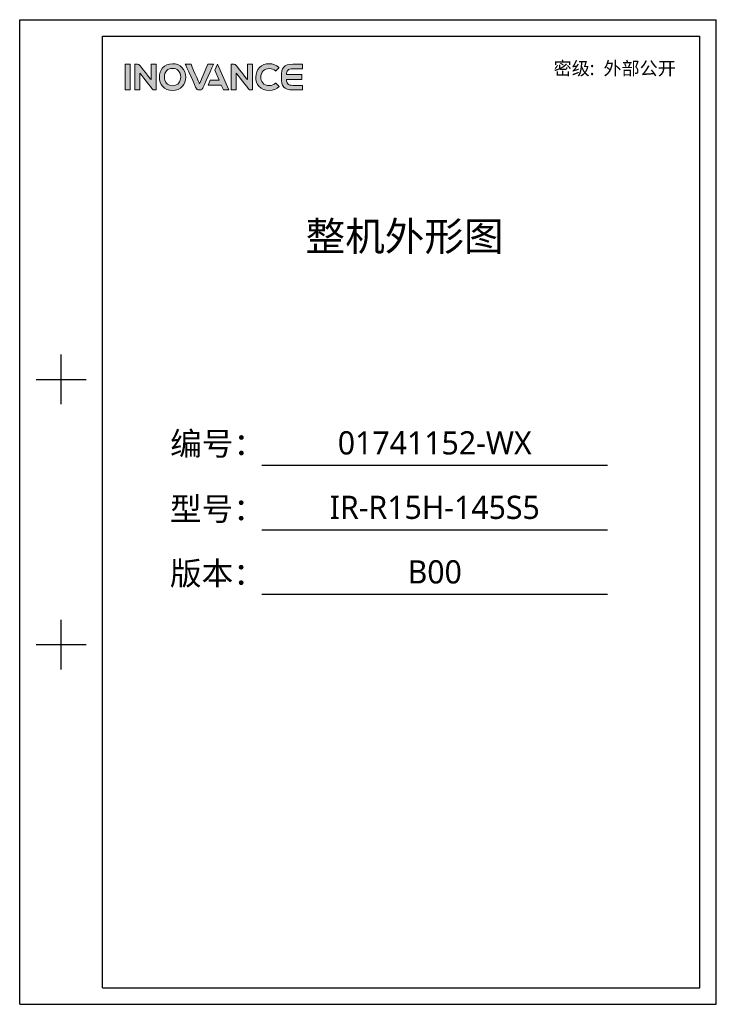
# Model space of a CAD drawing. Header units: millimetres. Extents: x 7426 to 8300, y 124 to 421.
# Tile 1 of 130: x 7426 to 7636, y 124 to 421. Entities that reach past the tile are written whole.
import ezdxf
from ezdxf.enums import TextEntityAlignment as Align

# ---------------------------------------------------------------- set-up
doc = ezdxf.new("R2010")
doc.units = ezdxf.units.MM
doc.layers.add('logo-蓝色', color=7, linetype='Continuous', true_color=0x008ccf)
doc.layers.add('模板', color=7, linetype='Continuous')
doc.styles.add('微软雅黑', font='msyh.ttc')

# ---------------------------------------------------------------- blocks, each defined once
blk = doc.blocks.new('封面')
at = {"layer": 'logo-蓝色'}
h = blk.add_hatch(color=256, dxfattribs=at)
h.dxf.hatch_style = 1
edge = h.paths.add_edge_path(flags=16)
edge.add_spline(control_points=[(7470.34, 404.95), (7470.77, 405.4), (7471.36, 405.62), (7472.07, 405.62), (7472.07, 405.62), (7472.78, 405.62), (7473.36, 405.4), (7473.79, 404.96), (7473.79, 404.96), (7474.27, 404.48), (7474.53, 403.74), (7474.52, 402.95), (7474.52, 402.95), (7474.5, 401.71), (7473.85, 400.39), (7472.07, 400.39), (7472.07, 400.39), (7470.31, 400.39), (7469.64, 401.7), (7469.61, 402.94), (7469.61, 402.94), (7469.59, 403.72), (7469.86, 404.46), (7470.34, 404.95)], knot_values=[0, 0, 0, 0, 0.166667, 0.166667, 0.166667, 0.166667, 0.333333, 0.333333, 0.333333, 0.333333, 0.5, 0.5, 0.5, 0.5, 0.666667, 0.666667, 0.666667, 0.666667, 0.833333, 0.833333, 0.833333, 0.833333, 1, 1, 1, 1], degree=3, periodic=0)
edge = h.paths.add_edge_path()
edge.add_spline(control_points=[(7472.07, 407.03), (7469.34, 407.03), (7468.1, 404.92), (7468.1, 402.96), (7468.1, 402.96), (7468.1, 401.89), (7468.44, 400.91), (7469.07, 400.2), (7469.07, 400.2), (7469.78, 399.4), (7470.82, 398.97), (7472.07, 398.97), (7472.07, 398.97), (7473.32, 398.97), (7474.36, 399.4), (7475.07, 400.22), (7475.07, 400.22), (7475.68, 400.93), (7476.03, 401.91), (7476.04, 402.97), (7476.04, 402.97), (7476.05, 404.11), (7475.64, 405.19), (7474.9, 405.93), (7474.9, 405.93), (7474.19, 406.65), (7473.21, 407.03), (7472.07, 407.03)], knot_values=[0, 0, 0, 0, 0.142857, 0.142857, 0.142857, 0.142857, 0.285714, 0.285714, 0.285714, 0.285714, 0.428571, 0.428571, 0.428571, 0.428571, 0.571429, 0.571429, 0.571429, 0.571429, 0.714286, 0.714286, 0.714286, 0.714286, 0.857143, 0.857143, 0.857143, 0.857143, 1, 1, 1, 1], degree=3, periodic=0)
h = blk.add_hatch(color=256, dxfattribs=at)
h.dxf.hatch_style = 1
edge = h.paths.add_edge_path()
edge.add_spline(control_points=[(7503.14, 401.18), (7502.67, 400.71), (7501.95, 400.42), (7501.25, 400.42), (7501.25, 400.42), (7499.37, 400.42), (7498.68, 401.73), (7498.67, 402.96), (7498.67, 402.96), (7498.67, 403.7), (7498.93, 404.39), (7499.4, 404.86), (7499.4, 404.86), (7499.85, 405.32), (7500.5, 405.56), (7501.25, 405.56), (7501.25, 405.56), (7501.95, 405.56), (7502.6, 405.31), (7503.06, 404.85), (7503.06, 404.85), (7503.06, 404.85), (7503.1, 404.82), (7503.1, 404.82), (7503.1, 404.82), (7503.1, 404.82), (7504.13, 405.82), (7504.13, 405.82), (7504.13, 405.82), (7504.13, 405.82), (7504.09, 405.85), (7504.09, 405.85), (7504.09, 405.85), (7503.31, 406.62), (7502.33, 407.03), (7501.25, 407.03), (7501.25, 407.03), (7500.05, 407.03), (7499.03, 406.64), (7498.3, 405.91), (7498.3, 405.91), (7497.57, 405.17), (7497.15, 404.1), (7497.16, 402.96), (7497.16, 402.96), (7497.16, 401.89), (7497.51, 400.91), (7498.13, 400.21), (7498.13, 400.21), (7498.86, 399.4), (7499.94, 398.97), (7501.25, 398.97), (7501.25, 398.97), (7502.41, 398.97), (7503.43, 399.37), (7504.19, 400.12), (7504.19, 400.12), (7504.19, 400.12), (7504.22, 400.15), (7504.22, 400.15), (7504.22, 400.15), (7504.22, 400.15), (7503.18, 401.21), (7503.18, 401.21), (7503.18, 401.21), (7503.18, 401.21), (7503.14, 401.18), (7503.14, 401.18)], knot_values=[0, 0, 0, 0, 0.058824, 0.058824, 0.058824, 0.058824, 0.117647, 0.117647, 0.117647, 0.117647, 0.176471, 0.176471, 0.176471, 0.176471, 0.235294, 0.235294, 0.235294, 0.235294, 0.294118, 0.294118, 0.294118, 0.294118, 0.352941, 0.352941, 0.352941, 0.352941, 0.411765, 0.411765, 0.411765, 0.411765, 0.470588, 0.470588, 0.470588, 0.470588, 0.529412, 0.529412, 0.529412, 0.529412, 0.588235, 0.588235, 0.588235, 0.588235, 0.647059, 0.647059, 0.647059, 0.647059, 0.705882, 0.705882, 0.705882, 0.705882, 0.764706, 0.764706, 0.764706, 0.764706, 0.823529, 0.823529, 0.823529, 0.823529, 0.882353, 0.882353, 0.882353, 0.882353, 0.941176, 0.941176, 0.941176, 0.941176, 1, 1, 1, 1], degree=3, periodic=0)
h = blk.add_hatch(color=256, dxfattribs=at)
h.dxf.hatch_style = 1
edge = h.paths.add_edge_path()
edge.add_spline(control_points=[(7457.76, 399.14), (7457.76, 399.14), (7459.29, 399.14), (7459.29, 399.14), (7459.29, 399.14), (7459.29, 399.14), (7459.29, 406.87), (7459.29, 406.87), (7459.29, 406.87), (7459.29, 406.87), (7457.76, 406.87), (7457.76, 406.87), (7457.76, 406.87), (7457.76, 406.87), (7457.76, 399.14), (7457.76, 399.14)], knot_values=[0, 0, 0, 0, 0.25, 0.25, 0.25, 0.25, 0.5, 0.5, 0.5, 0.5, 0.75, 0.75, 0.75, 0.75, 1, 1, 1, 1], degree=3, periodic=1)
h = blk.add_hatch(color=256, dxfattribs=at)
h.dxf.hatch_style = 1
edge = h.paths.add_edge_path()
edge.add_spline(control_points=[(7465.57, 406.87), (7465.57, 406.87), (7465.57, 402.22), (7465.57, 402.22), (7465.57, 402.22), (7465.57, 402.22), (7462.15, 406.53), (7462.15, 406.53), (7462.15, 406.53), (7462, 406.73), (7461.76, 406.86), (7461.49, 406.86), (7461.49, 406.86), (7461.49, 406.86), (7460.66, 406.86), (7460.66, 406.86), (7460.66, 406.86), (7460.66, 406.86), (7460.66, 399.13), (7460.66, 399.13), (7460.66, 399.13), (7460.66, 399.13), (7462.19, 399.13), (7462.19, 399.13), (7462.19, 399.13), (7462.19, 399.13), (7462.19, 404.19), (7462.19, 404.19), (7462.19, 404.19), (7462.19, 404.19), (7466.02, 399.36), (7466.02, 399.36), (7466.02, 399.36), (7466.13, 399.22), (7466.31, 399.13), (7466.5, 399.13), (7466.5, 399.13), (7466.5, 399.13), (7467.1, 399.13), (7467.1, 399.13), (7467.1, 399.13), (7467.1, 399.13), (7467.1, 406.87), (7467.1, 406.87), (7467.1, 406.87), (7467.1, 406.87), (7465.57, 406.87), (7465.57, 406.87)], knot_values=[0, 0, 0, 0, 0.083333, 0.083333, 0.083333, 0.083333, 0.166667, 0.166667, 0.166667, 0.166667, 0.25, 0.25, 0.25, 0.25, 0.333333, 0.333333, 0.333333, 0.333333, 0.416667, 0.416667, 0.416667, 0.416667, 0.5, 0.5, 0.5, 0.5, 0.583333, 0.583333, 0.583333, 0.583333, 0.666667, 0.666667, 0.666667, 0.666667, 0.75, 0.75, 0.75, 0.75, 0.833333, 0.833333, 0.833333, 0.833333, 0.916667, 0.916667, 0.916667, 0.916667, 1, 1, 1, 1], degree=3, periodic=1)
h = blk.add_hatch(color=256, dxfattribs=at)
h.dxf.hatch_style = 1
edge = h.paths.add_edge_path()
edge.add_spline(control_points=[(7482.69, 406.87), (7482.69, 406.87), (7480.16, 400.96), (7480.16, 400.96), (7480.16, 400.96), (7480.16, 400.96), (7477.63, 406.87), (7477.63, 406.87), (7477.63, 406.87), (7477.63, 406.87), (7475.91, 406.87), (7475.91, 406.87), (7475.91, 406.87), (7475.91, 406.87), (7479.16, 399.63), (7479.16, 399.63), (7479.16, 399.63), (7479.29, 399.34), (7479.58, 399.14), (7479.92, 399.14), (7479.92, 399.14), (7479.92, 399.14), (7479.92, 399.14), (7479.92, 399.14), (7479.92, 399.14), (7479.92, 399.14), (7480.39, 399.14), (7480.39, 399.14), (7480.39, 399.14), (7480.39, 399.14), (7480.4, 399.14), (7480.4, 399.14), (7480.4, 399.14), (7480.74, 399.14), (7481.03, 399.34), (7481.16, 399.63), (7481.16, 399.63), (7481.16, 399.63), (7484.41, 406.87), (7484.41, 406.87), (7484.41, 406.87), (7484.41, 406.87), (7482.69, 406.87), (7482.69, 406.87)], knot_values=[0, 0, 0, 0, 0.090909, 0.090909, 0.090909, 0.090909, 0.181818, 0.181818, 0.181818, 0.181818, 0.272727, 0.272727, 0.272727, 0.272727, 0.363636, 0.363636, 0.363636, 0.363636, 0.454545, 0.454545, 0.454545, 0.454545, 0.545455, 0.545455, 0.545455, 0.545455, 0.636364, 0.636364, 0.636364, 0.636364, 0.727273, 0.727273, 0.727273, 0.727273, 0.818182, 0.818182, 0.818182, 0.818182, 0.909091, 0.909091, 0.909091, 0.909091, 1, 1, 1, 1], degree=3, periodic=1)
h = blk.add_hatch(color=256, dxfattribs=at)
h.dxf.hatch_style = 1
edge = h.paths.add_edge_path()
edge.add_spline(control_points=[(7485.6, 406.87), (7485.6, 406.87), (7484.79, 405.07), (7484.79, 405.07), (7484.79, 405.07), (7484.79, 405.07), (7486.12, 402.01), (7486.12, 402.01), (7486.12, 402.01), (7486.12, 402.01), (7483.42, 402.01), (7483.42, 402.01), (7483.42, 402.01), (7483.42, 402.01), (7482.77, 400.57), (7482.77, 400.57), (7482.77, 400.57), (7482.77, 400.57), (7486.74, 400.57), (7486.74, 400.57), (7486.74, 400.57), (7486.74, 400.57), (7487.39, 399.14), (7487.39, 399.14), (7487.39, 399.14), (7487.39, 399.14), (7489.07, 399.14), (7489.07, 399.14), (7489.07, 399.14), (7489.07, 399.14), (7485.6, 406.87), (7485.6, 406.87)], knot_values=[0, 0, 0, 0, 0.125, 0.125, 0.125, 0.125, 0.25, 0.25, 0.25, 0.25, 0.375, 0.375, 0.375, 0.375, 0.5, 0.5, 0.5, 0.5, 0.625, 0.625, 0.625, 0.625, 0.75, 0.75, 0.75, 0.75, 0.875, 0.875, 0.875, 0.875, 1, 1, 1, 1], degree=3, periodic=1)
h = blk.add_hatch(color=256, dxfattribs=at)
h.dxf.hatch_style = 1
edge = h.paths.add_edge_path()
edge.add_spline(control_points=[(7494.62, 406.87), (7494.62, 406.87), (7494.62, 402.22), (7494.62, 402.22), (7494.62, 402.22), (7494.62, 402.22), (7491.2, 406.53), (7491.2, 406.53), (7491.2, 406.53), (7491.05, 406.73), (7490.81, 406.86), (7490.54, 406.86), (7490.54, 406.86), (7490.54, 406.86), (7489.71, 406.86), (7489.71, 406.86), (7489.71, 406.86), (7489.71, 406.86), (7489.71, 399.13), (7489.71, 399.13), (7489.71, 399.13), (7489.71, 399.13), (7491.24, 399.13), (7491.24, 399.13), (7491.24, 399.13), (7491.24, 399.13), (7491.24, 404.19), (7491.24, 404.19), (7491.24, 404.19), (7491.24, 404.19), (7495.07, 399.36), (7495.07, 399.36), (7495.07, 399.36), (7495.18, 399.22), (7495.36, 399.13), (7495.55, 399.13), (7495.55, 399.13), (7495.55, 399.13), (7496.15, 399.13), (7496.15, 399.13), (7496.15, 399.13), (7496.15, 399.13), (7496.15, 406.87), (7496.15, 406.87), (7496.15, 406.87), (7496.15, 406.87), (7494.62, 406.87), (7494.62, 406.87)], knot_values=[0, 0, 0, 0, 0.083333, 0.083333, 0.083333, 0.083333, 0.166667, 0.166667, 0.166667, 0.166667, 0.25, 0.25, 0.25, 0.25, 0.333333, 0.333333, 0.333333, 0.333333, 0.416667, 0.416667, 0.416667, 0.416667, 0.5, 0.5, 0.5, 0.5, 0.583333, 0.583333, 0.583333, 0.583333, 0.666667, 0.666667, 0.666667, 0.666667, 0.75, 0.75, 0.75, 0.75, 0.833333, 0.833333, 0.833333, 0.833333, 0.916667, 0.916667, 0.916667, 0.916667, 1, 1, 1, 1], degree=3, periodic=1)
h = blk.add_hatch(color=256, dxfattribs=at)
h.dxf.hatch_style = 1
edge = h.paths.add_edge_path()
edge.add_spline(control_points=[(7508.37, 405.52), (7508.37, 405.52), (7511.26, 405.52), (7511.26, 405.52), (7511.26, 405.52), (7511.26, 405.52), (7511.26, 406.87), (7511.26, 406.87), (7511.26, 406.87), (7511.26, 406.87), (7508.33, 406.87), (7508.33, 406.87), (7508.33, 406.87), (7505.63, 406.87), (7504.89, 405.84), (7504.89, 403.1), (7504.89, 403.1), (7504.89, 403.1), (7504.89, 403), (7504.89, 403), (7504.89, 403), (7504.89, 403), (7504.89, 403), (7504.89, 403), (7504.89, 403), (7504.89, 403), (7504.89, 403), (7504.89, 403), (7504.89, 403), (7504.89, 403), (7504.89, 403), (7504.89, 403), (7504.89, 403), (7504.89, 403), (7504.89, 402.9), (7504.89, 402.9), (7504.89, 402.9), (7504.89, 400.16), (7505.63, 399.13), (7508.33, 399.13), (7508.33, 399.13), (7508.33, 399.13), (7511.26, 399.13), (7511.26, 399.13), (7511.26, 399.13), (7511.26, 399.13), (7511.26, 400.48), (7511.26, 400.48), (7511.26, 400.48), (7511.26, 400.48), (7508.37, 400.48), (7508.37, 400.48), (7508.37, 400.48), (7507.65, 400.48), (7507.12, 400.61), (7506.79, 400.98), (7506.79, 400.98), (7506.53, 401.27), (7506.41, 401.74), (7506.38, 402.28), (7506.38, 402.28), (7506.38, 402.28), (7511.01, 402.28), (7511.01, 402.28), (7511.01, 402.28), (7511.01, 402.28), (7511.01, 403), (7511.01, 403), (7511.01, 403), (7511.01, 403), (7511.01, 403.72), (7511.01, 403.72), (7511.01, 403.72), (7511.01, 403.72), (7506.38, 403.72), (7506.38, 403.72), (7506.38, 403.72), (7506.41, 404.26), (7506.53, 404.72), (7506.79, 405.02), (7506.79, 405.02), (7507.12, 405.39), (7507.65, 405.52), (7508.37, 405.52)], knot_values=[0, 0, 0, 0, 0.047619, 0.047619, 0.047619, 0.047619, 0.095238, 0.095238, 0.095238, 0.095238, 0.142857, 0.142857, 0.142857, 0.142857, 0.190476, 0.190476, 0.190476, 0.190476, 0.238095, 0.238095, 0.238095, 0.238095, 0.285714, 0.285714, 0.285714, 0.285714, 0.333333, 0.333333, 0.333333, 0.333333, 0.380952, 0.380952, 0.380952, 0.380952, 0.428571, 0.428571, 0.428571, 0.428571, 0.47619, 0.47619, 0.47619, 0.47619, 0.52381, 0.52381, 0.52381, 0.52381, 0.571429, 0.571429, 0.571429, 0.571429, 0.619048, 0.619048, 0.619048, 0.619048, 0.666667, 0.666667, 0.666667, 0.666667, 0.714286, 0.714286, 0.714286, 0.714286, 0.761905, 0.761905, 0.761905, 0.761905, 0.809524, 0.809524, 0.809524, 0.809524, 0.857143, 0.857143, 0.857143, 0.857143, 0.904762, 0.904762, 0.904762, 0.904762, 0.952381, 0.952381, 0.952381, 0.952381, 1, 1, 1, 1], degree=3, periodic=0)
at = {"linetype": 'Continuous'}
for p, q in [((7425.97, 420.31), (7636.03, 420.31)), ((7425.97, 123.22), (7425.97, 420.31)), ((7636.03, 123.22), (7636.03, 420.31)), ((7450.98, 415.3), (7631.03, 415.3)), ((7450.98, 128.22), (7450.98, 415.3)), ((7631.03, 128.22), (7631.03, 415.3)), ((7438.48, 304.27), (7438.48, 319.28)), ((7430.98, 311.78), (7445.98, 311.78)), ((7499.01, 285.86), (7603.25, 285.86)), ((7499.01, 266.4), (7603.25, 266.4)), ((7499.01, 246.94), (7603.25, 246.94)), ((7438.48, 224.25), (7438.48, 239.26)), ((7430.98, 231.75), (7445.98, 231.75)), ((7450.98, 128.22), (7631.03, 128.22)), ((7425.97, 123.22), (7636.03, 123.22))]:
    blk.add_line(p, q, dxfattribs=at)
at = {"layer": 'logo-蓝色', "lineweight": 9}
for points in [[(7472.07, 407.03), (7469.34, 407.03), (7468.1, 404.92), (7468.1, 402.96)], [(7465.57, 406.87), (7465.57, 406.87), (7465.57, 402.22), (7465.57, 402.22)], [(7470.34, 404.95), (7470.77, 405.4), (7471.36, 405.62), (7472.07, 405.62)], [(7482.69, 406.87), (7482.69, 406.87), (7480.16, 400.96), (7480.16, 400.96)], [(7485.6, 406.87), (7485.6, 406.87), (7484.79, 405.07), (7484.79, 405.07)], [(7494.62, 406.87), (7494.62, 406.87), (7494.62, 402.22), (7494.62, 402.22)], [(7508.37, 405.52), (7508.37, 405.52), (7511.26, 405.52), (7511.26, 405.52)], [(7457.76, 399.14), (7457.76, 399.14), (7459.29, 399.14), (7459.29, 399.14)]]:
    blk.add_open_spline(points, degree=3, dxfattribs=at)
for points, knots in [([(7474.9, 405.93), (7474.9, 405.93), (7474.19, 406.65), (7473.21, 407.03), (7472.07, 407.03)], [0.8571429, 0.8571429, 0.8571429, 0.8571429, 0.8571429, 1, 1, 1, 1]), ([(7504.09, 405.85), (7504.09, 405.85), (7503.31, 406.62), (7502.33, 407.03), (7501.25, 407.03), (7501.25, 407.03), (7500.05, 407.03), (7499.03, 406.64), (7498.3, 405.91)], [0.4705882, 0.4705882, 0.4705882, 0.4705882, 0.4705882, 0.5294118, 0.5294118, 0.5294118, 0.5294118, 0.5882353, 0.5882353, 0.5882353, 0.5882353]), ([(7459.29, 406.87), (7459.29, 406.87), (7459.29, 406.87), (7457.76, 406.87), (7457.76, 406.87)], [0.5, 0.5, 0.5, 0.5, 0.5, 0.75, 0.75, 0.75, 0.75]), ([(7457.76, 406.87), (7457.76, 406.87), (7457.76, 406.87), (7457.76, 399.14), (7457.76, 399.14)], [0.75, 0.75, 0.75, 0.75, 0.75, 1, 1, 1, 1]), ([(7459.29, 399.14), (7459.29, 399.14), (7459.29, 399.14), (7459.29, 406.87), (7459.29, 406.87)], [0.25, 0.25, 0.25, 0.25, 0.25, 0.5, 0.5, 0.5, 0.5]), ([(7461.49, 406.86), (7461.49, 406.86), (7461.49, 406.86), (7460.66, 406.86), (7460.66, 406.86)], [0.25, 0.25, 0.25, 0.25, 0.25000001, 0.33333333, 0.33333333, 0.33333333, 0.33333333]), ([(7460.66, 406.86), (7460.66, 406.86), (7460.66, 406.86), (7460.66, 399.13), (7460.66, 399.13)], [0.33333333, 0.33333333, 0.33333333, 0.33333333, 0.33333334, 0.41666667, 0.41666667, 0.41666667, 0.41666667]), ([(7462.15, 406.53), (7462.15, 406.53), (7462, 406.73), (7461.76, 406.86), (7461.49, 406.86)], [0.16666667, 0.16666667, 0.16666667, 0.16666667, 0.16666668, 0.25, 0.25, 0.25, 0.25]), ([(7465.57, 402.22), (7465.57, 402.22), (7465.57, 402.22), (7462.15, 406.53), (7462.15, 406.53)], [0.08333333, 0.08333333, 0.08333333, 0.08333333, 0.08333334, 0.16666667, 0.16666667, 0.16666667, 0.16666667]), ([(7462.19, 399.13), (7462.19, 399.13), (7462.19, 399.13), (7462.19, 404.19), (7462.19, 404.19)], [0.5, 0.5, 0.5, 0.5, 0.50000001, 0.58333333, 0.58333333, 0.58333333, 0.58333333]), ([(7462.19, 404.19), (7462.19, 404.19), (7462.19, 404.19), (7466.02, 399.36), (7466.02, 399.36)], [0.58333333, 0.58333333, 0.58333333, 0.58333333, 0.58333334, 0.66666667, 0.66666667, 0.66666667, 0.66666667]), ([(7467.1, 406.87), (7467.1, 406.87), (7467.1, 406.87), (7465.57, 406.87), (7465.57, 406.87)], [0.91666667, 0.91666667, 0.91666667, 0.91666667, 0.91666668, 1, 1, 1, 1]), ([(7467.1, 399.13), (7467.1, 399.13), (7467.1, 399.13), (7467.1, 406.87), (7467.1, 406.87)], [0.83333333, 0.83333333, 0.83333333, 0.83333333, 0.83333334, 0.91666667, 0.91666667, 0.91666667, 0.91666667]), ([(7469.61, 402.94), (7469.61, 402.94), (7469.59, 403.72), (7469.86, 404.46), (7470.34, 404.95)], [0.8333333, 0.8333333, 0.8333333, 0.8333333, 0.8333333, 1, 1, 1, 1]), ([(7472.07, 405.62), (7472.07, 405.62), (7472.78, 405.62), (7473.36, 405.4), (7473.79, 404.96)], [0.1666667, 0.1666667, 0.1666667, 0.1666667, 0.1666667, 0.3333333, 0.3333333, 0.3333333, 0.3333333]), ([(7473.79, 404.96), (7473.79, 404.96), (7474.27, 404.48), (7474.53, 403.74), (7474.52, 402.95)], [0.3333333, 0.3333333, 0.3333333, 0.3333333, 0.3333333, 0.5, 0.5, 0.5, 0.5]), ([(7476.04, 402.97), (7476.04, 402.97), (7476.05, 404.11), (7475.64, 405.19), (7474.9, 405.93)], [0.7142857, 0.7142857, 0.7142857, 0.7142857, 0.7142857, 0.8571429, 0.8571429, 0.8571429, 0.8571429]), ([(7477.63, 406.87), (7477.63, 406.87), (7477.63, 406.87), (7475.91, 406.87), (7475.91, 406.87)], [0.18181818, 0.18181818, 0.18181818, 0.18181818, 0.18181819, 0.27272727, 0.27272727, 0.27272727, 0.27272727]), ([(7475.91, 406.87), (7475.91, 406.87), (7475.91, 406.87), (7479.16, 399.63), (7479.16, 399.63)], [0.27272727, 0.27272727, 0.27272727, 0.27272727, 0.27272728, 0.36363636, 0.36363636, 0.36363636, 0.36363636]), ([(7480.16, 400.96), (7480.16, 400.96), (7480.16, 400.96), (7477.63, 406.87), (7477.63, 406.87)], [0.09090909, 0.09090909, 0.09090909, 0.09090909, 0.0909091, 0.18181818, 0.18181818, 0.18181818, 0.18181818]), ([(7481.16, 399.63), (7481.16, 399.63), (7481.16, 399.63), (7484.41, 406.87), (7484.41, 406.87)], [0.81818182, 0.81818182, 0.81818182, 0.81818182, 0.81818183, 0.90909091, 0.90909091, 0.90909091, 0.90909091]), ([(7484.41, 406.87), (7484.41, 406.87), (7484.41, 406.87), (7482.69, 406.87), (7482.69, 406.87)], [0.90909091, 0.90909091, 0.90909091, 0.90909091, 0.90909092, 1, 1, 1, 1]), ([(7484.79, 405.07), (7484.79, 405.07), (7484.79, 405.07), (7486.12, 402.01), (7486.12, 402.01)], [0.125, 0.125, 0.125, 0.125, 0.125, 0.25, 0.25, 0.25, 0.25]), ([(7489.07, 399.14), (7489.07, 399.14), (7489.07, 399.14), (7485.6, 406.87), (7485.6, 406.87)], [0.875, 0.875, 0.875, 0.875, 0.875, 1, 1, 1, 1]), ([(7490.54, 406.86), (7490.54, 406.86), (7490.54, 406.86), (7489.71, 406.86), (7489.71, 406.86)], [0.25, 0.25, 0.25, 0.25, 0.25000001, 0.33333333, 0.33333333, 0.33333333, 0.33333333]), ([(7489.71, 406.86), (7489.71, 406.86), (7489.71, 406.86), (7489.71, 399.13), (7489.71, 399.13)], [0.33333333, 0.33333333, 0.33333333, 0.33333333, 0.33333334, 0.41666667, 0.41666667, 0.41666667, 0.41666667]), ([(7491.2, 406.53), (7491.2, 406.53), (7491.05, 406.73), (7490.81, 406.86), (7490.54, 406.86)], [0.16666667, 0.16666667, 0.16666667, 0.16666667, 0.16666668, 0.25, 0.25, 0.25, 0.25]), ([(7494.62, 402.22), (7494.62, 402.22), (7494.62, 402.22), (7491.2, 406.53), (7491.2, 406.53)], [0.08333333, 0.08333333, 0.08333333, 0.08333333, 0.08333334, 0.16666667, 0.16666667, 0.16666667, 0.16666667]), ([(7491.24, 399.13), (7491.24, 399.13), (7491.24, 399.13), (7491.24, 404.19), (7491.24, 404.19)], [0.5, 0.5, 0.5, 0.5, 0.50000001, 0.58333333, 0.58333333, 0.58333333, 0.58333333]), ([(7491.24, 404.19), (7491.24, 404.19), (7491.24, 404.19), (7495.07, 399.36), (7495.07, 399.36)], [0.58333333, 0.58333333, 0.58333333, 0.58333333, 0.58333334, 0.66666667, 0.66666667, 0.66666667, 0.66666667]), ([(7496.15, 406.87), (7496.15, 406.87), (7496.15, 406.87), (7494.62, 406.87), (7494.62, 406.87)], [0.91666667, 0.91666667, 0.91666667, 0.91666667, 0.91666668, 1, 1, 1, 1]), ([(7496.15, 399.13), (7496.15, 399.13), (7496.15, 399.13), (7496.15, 406.87), (7496.15, 406.87)], [0.83333333, 0.83333333, 0.83333333, 0.83333333, 0.83333334, 0.91666667, 0.91666667, 0.91666667, 0.91666667]), ([(7498.3, 405.91), (7498.3, 405.91), (7497.57, 405.17), (7497.15, 404.1), (7497.16, 402.96)], [0.58823529, 0.58823529, 0.58823529, 0.58823529, 0.5882353, 0.64705882, 0.64705882, 0.64705882, 0.64705882]), ([(7498.67, 402.96), (7498.67, 402.96), (7498.67, 403.7), (7498.93, 404.39), (7499.4, 404.86)], [0.11764706, 0.11764706, 0.11764706, 0.11764706, 0.11764707, 0.17647059, 0.17647059, 0.17647059, 0.17647059]), ([(7499.4, 404.86), (7499.4, 404.86), (7499.85, 405.32), (7500.5, 405.56), (7501.25, 405.56)], [0.17647059, 0.17647059, 0.17647059, 0.17647059, 0.1764706, 0.23529412, 0.23529412, 0.23529412, 0.23529412]), ([(7501.25, 405.56), (7501.25, 405.56), (7501.95, 405.56), (7502.6, 405.31), (7503.06, 404.85)], [0.23529412, 0.23529412, 0.23529412, 0.23529412, 0.23529413, 0.29411765, 0.29411765, 0.29411765, 0.29411765]), ([(7503.06, 404.85), (7503.06, 404.85), (7503.06, 404.85), (7503.1, 404.82), (7503.1, 404.82)], [0.29411765, 0.29411765, 0.29411765, 0.29411765, 0.29411766, 0.35294118, 0.35294118, 0.35294118, 0.35294118]), ([(7503.1, 404.82), (7503.1, 404.82), (7503.1, 404.82), (7504.13, 405.82), (7504.13, 405.82)], [0.35294118, 0.35294118, 0.35294118, 0.35294118, 0.35294119, 0.41176471, 0.41176471, 0.41176471, 0.41176471]), ([(7504.13, 405.82), (7504.13, 405.82), (7504.13, 405.82), (7504.09, 405.85), (7504.09, 405.85)], [0.41176471, 0.41176471, 0.41176471, 0.41176471, 0.41176472, 0.47058824, 0.47058824, 0.47058824, 0.47058824]), ([(7508.33, 406.87), (7508.33, 406.87), (7505.63, 406.87), (7504.89, 405.84), (7504.89, 403.1)], [0.14285714, 0.14285714, 0.14285714, 0.14285714, 0.14285715, 0.19047619, 0.19047619, 0.19047619, 0.19047619]), ([(7506.38, 403.72), (7506.38, 403.72), (7506.41, 404.26), (7506.53, 404.72), (7506.79, 405.02)], [0.9047619, 0.9047619, 0.9047619, 0.9047619, 0.90476191, 0.95238095, 0.95238095, 0.95238095, 0.95238095]), ([(7506.79, 405.02), (7506.79, 405.02), (7507.12, 405.39), (7507.65, 405.52), (7508.37, 405.52)], [0.95238095, 0.95238095, 0.95238095, 0.95238095, 0.95238096, 1, 1, 1, 1]), ([(7511.26, 406.87), (7511.26, 406.87), (7511.26, 406.87), (7508.33, 406.87), (7508.33, 406.87)], [0.0952381, 0.0952381, 0.0952381, 0.0952381, 0.09523811, 0.14285714, 0.14285714, 0.14285714, 0.14285714]), ([(7511.26, 405.52), (7511.26, 405.52), (7511.26, 405.52), (7511.26, 406.87), (7511.26, 406.87)], [0.04761905, 0.04761905, 0.04761905, 0.04761905, 0.04761906, 0.0952381, 0.0952381, 0.0952381, 0.0952381]), ([(7468.1, 402.96), (7468.1, 402.96), (7468.1, 401.89), (7468.44, 400.91), (7469.07, 400.2)], [0.1428571, 0.1428571, 0.1428571, 0.1428571, 0.1428572, 0.2857143, 0.2857143, 0.2857143, 0.2857143]), ([(7474.52, 402.95), (7474.52, 402.95), (7474.5, 401.71), (7473.85, 400.39), (7472.07, 400.39), (7472.07, 400.39), (7470.31, 400.39), (7469.64, 401.7), (7469.61, 402.94)], [0.5, 0.5, 0.5, 0.5, 0.5, 0.6666667, 0.6666667, 0.6666667, 0.6666667, 0.8333333, 0.8333333, 0.8333333, 0.8333333]), ([(7475.07, 400.22), (7475.07, 400.22), (7475.68, 400.93), (7476.03, 401.91), (7476.04, 402.97)], [0.5714286, 0.5714286, 0.5714286, 0.5714286, 0.5714286, 0.7142857, 0.7142857, 0.7142857, 0.7142857]), ([(7483.42, 402.01), (7483.42, 402.01), (7483.42, 402.01), (7482.77, 400.57), (7482.77, 400.57)], [0.375, 0.375, 0.375, 0.375, 0.375, 0.5, 0.5, 0.5, 0.5]), ([(7486.12, 402.01), (7486.12, 402.01), (7486.12, 402.01), (7483.42, 402.01), (7483.42, 402.01)], [0.25, 0.25, 0.25, 0.25, 0.25, 0.375, 0.375, 0.375, 0.375]), ([(7497.16, 402.96), (7497.16, 402.96), (7497.16, 401.89), (7497.51, 400.91), (7498.13, 400.21)], [0.64705882, 0.64705882, 0.64705882, 0.64705882, 0.64705883, 0.70588235, 0.70588235, 0.70588235, 0.70588235]), ([(7503.14, 401.18), (7502.67, 400.71), (7501.95, 400.42), (7501.25, 400.42), (7501.25, 400.42), (7499.37, 400.42), (7498.68, 401.73), (7498.67, 402.96)], [0, 0, 0, 0, 0.0588235, 0.0588235, 0.0588235, 0.0588235, 0.1176471, 0.1176471, 0.1176471, 0.1176471]), ([(7503.18, 401.21), (7503.18, 401.21), (7503.18, 401.21), (7503.14, 401.18), (7503.14, 401.18)], [0.94117647, 0.94117647, 0.94117647, 0.94117647, 0.94117648, 1, 1, 1, 1]), ([(7504.22, 400.15), (7504.22, 400.15), (7504.22, 400.15), (7503.18, 401.21), (7503.18, 401.21)], [0.88235294, 0.88235294, 0.88235294, 0.88235294, 0.88235295, 0.94117647, 0.94117647, 0.94117647, 0.94117647]), ([(7504.89, 403.1), (7504.89, 403.1), (7504.89, 403.1), (7504.89, 403), (7504.89, 403)], [0.19047619, 0.19047619, 0.19047619, 0.19047619, 0.1904762, 0.23809524, 0.23809524, 0.23809524, 0.23809524]), ([(7504.89, 403), (7504.89, 403), (7504.89, 403), (7504.89, 403), (7504.89, 403)], [0.23809524, 0.23809524, 0.23809524, 0.23809524, 0.23809525, 0.28571429, 0.28571429, 0.28571429, 0.28571429]), ([(7504.89, 403), (7504.89, 403), (7504.89, 403), (7504.89, 403), (7504.89, 403)], [0.28571429, 0.28571429, 0.28571429, 0.28571429, 0.2857143, 0.33333333, 0.33333333, 0.33333333, 0.33333333]), ([(7504.89, 403), (7504.89, 403), (7504.89, 403), (7504.89, 403), (7504.89, 403)], [0.33333333, 0.33333333, 0.33333333, 0.33333333, 0.33333334, 0.38095238, 0.38095238, 0.38095238, 0.38095238]), ([(7504.89, 403), (7504.89, 403), (7504.89, 403), (7504.89, 402.9), (7504.89, 402.9)], [0.38095238, 0.38095238, 0.38095238, 0.38095238, 0.38095239, 0.42857143, 0.42857143, 0.42857143, 0.42857143]), ([(7504.89, 402.9), (7504.89, 402.9), (7504.89, 400.16), (7505.63, 399.13), (7508.33, 399.13)], [0.42857143, 0.42857143, 0.42857143, 0.42857143, 0.42857144, 0.47619048, 0.47619048, 0.47619048, 0.47619048]), ([(7511.01, 403.72), (7511.01, 403.72), (7511.01, 403.72), (7506.38, 403.72), (7506.38, 403.72)], [0.85714286, 0.85714286, 0.85714286, 0.85714286, 0.85714287, 0.9047619, 0.9047619, 0.9047619, 0.9047619]), ([(7506.79, 400.98), (7506.79, 400.98), (7506.53, 401.27), (7506.41, 401.74), (7506.38, 402.28)], [0.66666667, 0.66666667, 0.66666667, 0.66666667, 0.66666668, 0.71428571, 0.71428571, 0.71428571, 0.71428571]), ([(7506.38, 402.28), (7506.38, 402.28), (7506.38, 402.28), (7511.01, 402.28), (7511.01, 402.28)], [0.71428571, 0.71428571, 0.71428571, 0.71428571, 0.71428572, 0.76190476, 0.76190476, 0.76190476, 0.76190476]), ([(7511.01, 403), (7511.01, 403), (7511.01, 403), (7511.01, 403.72), (7511.01, 403.72)], [0.80952381, 0.80952381, 0.80952381, 0.80952381, 0.80952382, 0.85714286, 0.85714286, 0.85714286, 0.85714286]), ([(7511.01, 402.28), (7511.01, 402.28), (7511.01, 402.28), (7511.01, 403), (7511.01, 403)], [0.76190476, 0.76190476, 0.76190476, 0.76190476, 0.76190477, 0.80952381, 0.80952381, 0.80952381, 0.80952381]), ([(7460.66, 399.13), (7460.66, 399.13), (7460.66, 399.13), (7462.19, 399.13), (7462.19, 399.13)], [0.41666667, 0.41666667, 0.41666667, 0.41666667, 0.41666668, 0.5, 0.5, 0.5, 0.5]), ([(7466.02, 399.36), (7466.02, 399.36), (7466.13, 399.22), (7466.31, 399.13), (7466.5, 399.13)], [0.66666667, 0.66666667, 0.66666667, 0.66666667, 0.66666668, 0.75, 0.75, 0.75, 0.75]), ([(7466.5, 399.13), (7466.5, 399.13), (7466.5, 399.13), (7467.1, 399.13), (7467.1, 399.13)], [0.75, 0.75, 0.75, 0.75, 0.75000001, 0.83333333, 0.83333333, 0.83333333, 0.83333333]), ([(7469.07, 400.2), (7469.07, 400.2), (7469.78, 399.4), (7470.82, 398.97), (7472.07, 398.97)], [0.2857143, 0.2857143, 0.2857143, 0.2857143, 0.2857143, 0.4285714, 0.4285714, 0.4285714, 0.4285714]), ([(7472.07, 398.97), (7472.07, 398.97), (7473.32, 398.97), (7474.36, 399.4), (7475.07, 400.22)], [0.4285714, 0.4285714, 0.4285714, 0.4285714, 0.4285714, 0.5714286, 0.5714286, 0.5714286, 0.5714286]), ([(7479.16, 399.63), (7479.16, 399.63), (7479.29, 399.34), (7479.58, 399.14), (7479.92, 399.14)], [0.36363636, 0.36363636, 0.36363636, 0.36363636, 0.36363637, 0.45454545, 0.45454545, 0.45454545, 0.45454545]), ([(7479.92, 399.14), (7479.92, 399.14), (7479.92, 399.14), (7479.92, 399.14), (7479.92, 399.14)], [0.45454545, 0.45454545, 0.45454545, 0.45454545, 0.45454546, 0.54545455, 0.54545455, 0.54545455, 0.54545455]), ([(7479.92, 399.14), (7479.92, 399.14), (7479.92, 399.14), (7480.39, 399.14), (7480.39, 399.14)], [0.54545455, 0.54545455, 0.54545455, 0.54545455, 0.54545456, 0.63636364, 0.63636364, 0.63636364, 0.63636364]), ([(7480.39, 399.14), (7480.39, 399.14), (7480.39, 399.14), (7480.4, 399.14), (7480.4, 399.14)], [0.63636364, 0.63636364, 0.63636364, 0.63636364, 0.63636365, 0.72727273, 0.72727273, 0.72727273, 0.72727273]), ([(7480.4, 399.14), (7480.4, 399.14), (7480.74, 399.14), (7481.03, 399.34), (7481.16, 399.63)], [0.72727273, 0.72727273, 0.72727273, 0.72727273, 0.72727274, 0.81818182, 0.81818182, 0.81818182, 0.81818182]), ([(7482.77, 400.57), (7482.77, 400.57), (7482.77, 400.57), (7486.74, 400.57), (7486.74, 400.57)], [0.5, 0.5, 0.5, 0.5, 0.5, 0.625, 0.625, 0.625, 0.625]), ([(7486.74, 400.57), (7486.74, 400.57), (7486.74, 400.57), (7487.39, 399.14), (7487.39, 399.14)], [0.625, 0.625, 0.625, 0.625, 0.625, 0.75, 0.75, 0.75, 0.75]), ([(7487.39, 399.14), (7487.39, 399.14), (7487.39, 399.14), (7489.07, 399.14), (7489.07, 399.14)], [0.75, 0.75, 0.75, 0.75, 0.75, 0.875, 0.875, 0.875, 0.875]), ([(7489.71, 399.13), (7489.71, 399.13), (7489.71, 399.13), (7491.24, 399.13), (7491.24, 399.13)], [0.41666667, 0.41666667, 0.41666667, 0.41666667, 0.41666668, 0.5, 0.5, 0.5, 0.5]), ([(7495.07, 399.36), (7495.07, 399.36), (7495.18, 399.22), (7495.36, 399.13), (7495.55, 399.13)], [0.66666667, 0.66666667, 0.66666667, 0.66666667, 0.66666668, 0.75, 0.75, 0.75, 0.75]), ([(7495.55, 399.13), (7495.55, 399.13), (7495.55, 399.13), (7496.15, 399.13), (7496.15, 399.13)], [0.75, 0.75, 0.75, 0.75, 0.75000001, 0.83333333, 0.83333333, 0.83333333, 0.83333333]), ([(7498.13, 400.21), (7498.13, 400.21), (7498.86, 399.4), (7499.94, 398.97), (7501.25, 398.97), (7501.25, 398.97), (7502.41, 398.97), (7503.43, 399.37), (7504.19, 400.12)], [0.7058824, 0.7058824, 0.7058824, 0.7058824, 0.7058824, 0.7647059, 0.7647059, 0.7647059, 0.7647059, 0.8235294, 0.8235294, 0.8235294, 0.8235294]), ([(7504.19, 400.12), (7504.19, 400.12), (7504.19, 400.12), (7504.22, 400.15), (7504.22, 400.15)], [0.82352941, 0.82352941, 0.82352941, 0.82352941, 0.82352942, 0.88235294, 0.88235294, 0.88235294, 0.88235294]), ([(7511.26, 400.48), (7511.26, 400.48), (7511.26, 400.48), (7508.37, 400.48), (7508.37, 400.48), (7508.37, 400.48), (7507.65, 400.48), (7507.12, 400.61), (7506.79, 400.98)], [0.57142857, 0.57142857, 0.57142857, 0.57142857, 0.57142858, 0.61904762, 0.61904762, 0.61904762, 0.61904763, 0.66666667, 0.66666667, 0.66666667, 0.66666667]), ([(7508.33, 399.13), (7508.33, 399.13), (7508.33, 399.13), (7511.26, 399.13), (7511.26, 399.13)], [0.47619048, 0.47619048, 0.47619048, 0.47619048, 0.47619049, 0.52380952, 0.52380952, 0.52380952, 0.52380952]), ([(7511.26, 399.13), (7511.26, 399.13), (7511.26, 399.13), (7511.26, 400.48), (7511.26, 400.48)], [0.52380952, 0.52380952, 0.52380952, 0.52380952, 0.52380953, 0.57142857, 0.57142857, 0.57142857, 0.57142857])]:
    blk.add_open_spline(points, degree=3, knots=knots, dxfattribs=at)
at = {"linetype": 'Continuous', "style": '微软雅黑'}
for s, height, p in [('密级:  外部公开', 4.001, (7586.98, 403.61)), ('编号：', 7, (7471.34, 288.89)), ('型号：', 7, (7471.27, 269.21)), ('版本：', 7, (7471.27, 249.75))]:
    blk.add_text(s, height=height, dxfattribs=at).set_placement(p)
at = {"linetype": 'Continuous', "lineweight": 0, "ltscale": 0.3, "style": '微软雅黑'}
for tag, p in [('编码', (7551.13, 292.63)), ('产品型号', (7551.13, 273.17)), ('版本号', (7551.13, 253.71))]:
    blk.add_attdef(tag, text='', height=7, dxfattribs=at).set_placement(p, align=Align.MIDDLE)
at = {"layer": '模板', "style": '微软雅黑'}
blk.add_text('整机外形图', height=8.752, dxfattribs=at).set_placement((7512.19, 350.58))

msp = doc.modelspace()

# ---------------------------------------------------------------- block references
at = {"layer": '模板'}
msp.add_blockref('封面', (0, 0.4), dxfattribs=at).add_auto_attribs({'产品型号': 'IR-R15H-145S5', '编码': '01741152-WX', '版本号': 'B00'})

doc.saveas('drawing.dxf')
